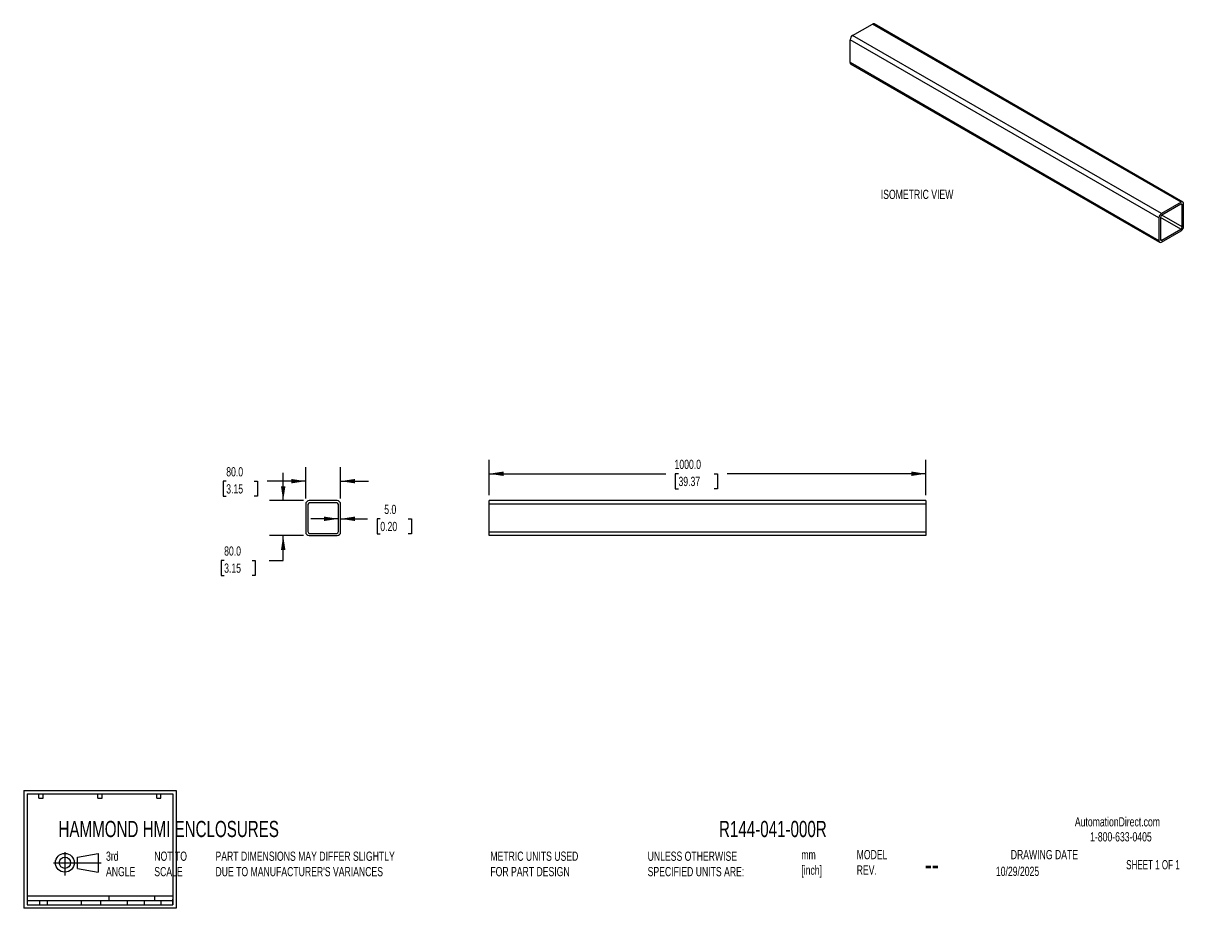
# Model space of a CAD drawing. Header units: millimetres. Extents: x 0 to 2713, y 0 to 2026.
import ezdxf

# ---------------------------------------------------------------- set-up
doc = ezdxf.new("R2010")
doc.units = ezdxf.units.MM
doc.header["$LTSCALE"] = 10
doc.layers.add('DIMENSIONS', color=140, linetype='Continuous', lineweight=25)
doc.layers.add('TEXT', color=140, linetype='Continuous', lineweight=25)
doc.styles.add('SLDTEXTSTYLE0', font='TXT', dxfattribs={"width": 0.7})
doc.styles.add('SLDTEXTSTYLE1', font='TXT', dxfattribs={"width": 0.65})
doc.dimstyles.new('SLDDIMSTYLE0', dxfattribs={"dimtxt": 21.580078, "dimasz": 33.02, "dimexe": 0, "dimexo": 0.0625, "dimgap": 5.39502, "dimtad": 0, "dimtih": 1, "dimtoh": 1, "dimdec": 1, "dimrnd": 1e-09, "dimzin": 4, "dimdsep": 46, "dimtxsty": 'SLDTEXTSTYLE0', "dimsah": 1, "dimcen": 0.09, "dimadec": 0, "dimazin": 1, "dimtfac": 1, "dimtdec": 1, "dimtofl": 0, "dimtmove": 0, "dimatfit": 3, "dimfxl": 0, "dimfrac": 2, "dimtolj": 1, "dimtzin": 12, "dimarcsym": 0})
doc.dimstyles.new('SLDDIMSTYLE1', dxfattribs={"dimtxt": 21.580078, "dimasz": 33.02, "dimexe": 0, "dimexo": 0.0625, "dimgap": 5.39502, "dimtad": 0, "dimtih": 1, "dimtoh": 1, "dimdec": 1, "dimrnd": 1e-09, "dimzin": 4, "dimdsep": 46, "dimtxsty": 'SLDTEXTSTYLE0', "dimsah": 1, "dimcen": 0.09, "dimadec": 0, "dimazin": 1, "dimtfac": 1, "dimtdec": 1, "dimtmove": 0, "dimatfit": 0, "dimfxl": 0, "dimfrac": 2, "dimtolj": 1, "dimtzin": 12, "dimarcsym": 0})

# ---------------------------------------------------------------- blocks, each defined once
blk = doc.blocks.new('Block11')
at = {"color": 7, "linetype": 'Continuous', "lineweight": 18}
for p, q in [((0, 28.8), (108.7, 28.8)), ((25.9, 53.1), (25.9, 0)), ((54.8, 41.7), (101.8, 50.3)), ((54.8, 16), (54.8, 41.7)), ((101.8, 50.3), (101.8, 7.3)), ((54.8, 16), (101.8, 7.3))]:
    blk.add_line(p, q, dxfattribs=at)
for radius in [21.5, 12.9]:
    blk.add_circle((25.9, 28.8), radius, dxfattribs=at)
blk = doc.blocks.new('Block12')
at = {"color": 7, "linetype": 'Continuous'}
blk.add_blockref('Block11', (0, 0), dxfattribs=at)
blk = doc.blocks.new('_D')
at = {"layer": 'DIMENSIONS'}
for p, q in [((1065.6, 946.5), (1065.6, 1027.1)), ((2065.6, 946.5), (2065.6, 1027.1)), ((1065.6, 995.4), (1470.1, 995.4)), ((1499.3, 995.4), (1492.1, 995.4)), ((1492.1, 995.4), (1492.1, 961.1)), ((1581.4, 995.4), (1588.6, 995.4)), ((1588.6, 995.4), (1588.6, 961.1)), ((2065.6, 995.4), (1610.6, 995.4)), ((1492.1, 961.1), (1499.3, 961.1)), ((1588.6, 961.1), (1581.4, 961.1))]:
    blk.add_line(p, q, dxfattribs=at)
for points in [[(1065.6, 995.4), (1098.7, 990.3), (1098.7, 1000.5)], [(2065.6, 995.4), (2032.6, 1000.5), (2032.6, 990.3)]]:
    blk.add_solid(points, dxfattribs=at)
at = {"layer": 'DIMENSIONS', "char_height": 21.17, "attachment_point": 1, "style": 'SLDTEXTSTYLE0'}
for s, insert in [('1000.0', (1490.3, 1027.5)), ('39.37', (1499.3, 988.4))]:
    blk.add_mtext(s, dxfattribs=dict(at, insert=insert))
blk = doc.blocks.new('_D_1')
at = {"layer": 'DIMENSIONS'}
for p, q in [((645.7, 938.5), (645.7, 1010.2)), ((725.7, 938.5), (725.7, 1010.2)), ((463.8, 978.4), (456.5, 978.4)), ((456.5, 978.4), (456.5, 944.1)), ((527.9, 978.4), (535.2, 978.4)), ((535.2, 978.4), (535.2, 944.1)), ((645.7, 978.4), (557.2, 978.4)), ((725.7, 978.4), (789.2, 978.4)), ((456.5, 944.1), (463.8, 944.1)), ((535.2, 944.1), (527.9, 944.1))]:
    blk.add_line(p, q, dxfattribs=at)
for points in [[(645.7, 978.4), (612.7, 983.5), (612.7, 973.3)], [(725.7, 978.4), (758.7, 973.3), (758.7, 983.5)]]:
    blk.add_solid(points, dxfattribs=at)
at = {"layer": 'DIMENSIONS', "char_height": 21.17, "attachment_point": 1, "style": 'SLDTEXTSTYLE0'}
for s, insert in [('80.0', (463.8, 1010.5)), ('3.15', (463.8, 971.4))]:
    blk.add_mtext(s, dxfattribs=dict(at, insert=insert))
blk = doc.blocks.new('_D_2')
at = {"layer": 'DIMENSIONS'}
for p, q in [((594.2, 933.8), (594.2, 997.3)), ((641, 933.8), (562.5, 933.8)), ((641, 853.8), (562.5, 853.8)), ((594.2, 796.8), (594.2, 853.8)), ((459, 796.8), (451.8, 796.8)), ((451.8, 796.8), (451.8, 762.5)), ((523.1, 796.8), (530.4, 796.8)), ((530.4, 796.8), (530.4, 762.5)), ((562, 796.8), (594.2, 796.8)), ((451.8, 762.5), (459, 762.5)), ((530.4, 762.5), (523.1, 762.5))]:
    blk.add_line(p, q, dxfattribs=at)
for points in [[(594.2, 933.8), (599.3, 966.8), (589.1, 966.8)], [(594.2, 853.8), (589.1, 820.8), (599.3, 820.8)]]:
    blk.add_solid(points, dxfattribs=at)
at = {"layer": 'DIMENSIONS', "char_height": 21.17, "attachment_point": 1, "style": 'SLDTEXTSTYLE0'}
for s, insert in [('80.0', (459, 829)), ('3.15', (459, 789.8))]:
    blk.add_mtext(s, dxfattribs=dict(at, insert=insert))
blk = doc.blocks.new('_D_3')
at = {"layer": 'DIMENSIONS'}
for p, q in [((720.7, 892.2), (657.2, 892.2)), ((725.7, 892.2), (787.3, 892.2)), ((816.6, 892.2), (809.3, 892.2)), ((809.3, 892.2), (809.3, 857.9)), ((880.7, 892.2), (888, 892.2)), ((888, 892.2), (888, 857.9)), ((809.3, 857.9), (816.6, 857.9)), ((888, 857.9), (880.7, 857.9))]:
    blk.add_line(p, q, dxfattribs=at)
for points in [[(720.7, 892.2), (687.7, 897.3), (687.7, 887.1)], [(725.7, 892.2), (758.7, 887.1), (758.7, 897.3)]]:
    blk.add_solid(points, dxfattribs=at)
at = {"layer": 'DIMENSIONS', "char_height": 21.17, "attachment_point": 1, "style": 'SLDTEXTSTYLE0'}
for s, insert in [('5.0', (825.6, 924.3)), ('0.20', (816.6, 885.2))]:
    blk.add_mtext(s, dxfattribs=dict(at, insert=insert))

msp = doc.modelspace()

# ---------------------------------------------------------------- linework, layer by layer
for p, q in [((1898.02, 1999.45), (1943.27, 2025.57)), ((2650.38, 1617.37), (1943.27, 2025.57)), ((2654.38, 1617.76), (1947.27, 2025.97)), ((2599.47, 1581.44), (1892.36, 1989.65)), ((1892.36, 1937.39), (1892.36, 1989.65)), ((2605.13, 1591.24), (1898.02, 1999.45)), ((2599.47, 1529.18), (1892.36, 1937.39)), ((1894.02, 1933.73), (2601.13, 1525.52)), ((2650.38, 1617.37), (2605.13, 1591.24)), ((2649.67, 1612.88), (2605.83, 1587.57)), ((2652.5, 1611.24), (2649.67, 1612.87)), ((2652.5, 1560.62), (2652.5, 1611.24)), ((2656.04, 1561.84), (2656.04, 1614.1)), ((2599.47, 1581.44), (2599.47, 1529.18)), ((2603.01, 1582.67), (2603.01, 1532.04)), ((2649.67, 1555.72), (2603.01, 1582.66)), ((2652.5, 1560.62), (2605.83, 1587.56)), ((2605.13, 1525.92), (2650.38, 1552.04)), ((2605.83, 1530.41), (2649.67, 1555.72)), ((2605.83, 1530.41), (2603.01, 1532.04)), ((645.71, 925.79), (645.71, 861.79)), ((650.71, 924.79), (650.71, 862.79)), ((717.71, 933.79), (653.71, 933.79)), ((716.71, 928.79), (654.71, 928.79)), ((720.71, 862.79), (720.71, 924.79)), ((725.71, 861.79), (725.71, 925.79)), ((2065.64, 933.79), (1065.64, 933.79)), ((1065.64, 925.79), (1065.64, 933.79)), ((2065.64, 925.79), (1065.64, 925.79)), ((1065.64, 861.79), (1065.64, 925.79)), ((2065.64, 933.79), (2065.64, 925.79)), ((2065.64, 925.79), (2065.64, 861.79)), ((653.71, 853.79), (717.71, 853.79)), ((654.71, 858.79), (716.71, 858.79)), ((2065.64, 861.79), (1065.64, 861.79)), ((1065.64, 853.79), (1065.64, 861.79)), ((2065.64, 853.79), (1065.64, 853.79)), ((2065.64, 861.79), (2065.64, 853.79))]:
    msp.add_line(p, q)
at = {"color": 7, "linetype": 'Continuous'}
for p, q in [((0, 269.88), (0, 0)), ((0, 269.88), (349.25, 269.88)), ((349.25, 269.88), (349.25, 0)), ((349.25, 0), (0, 0))]:
    msp.add_line(p, q, dxfattribs=at)
for centre, radius, start, end in [((1945.62, 2022.3), 4.02, 65.69288, 125.61758), ((1904.64, 1989.09), 12.29, 122.60548, 177.39452), ((1896.28, 1936.96), 3.94, 173.70115, 234.98667), ((2650.78, 1611.52), 1.75, 350.78596, 129.20329), ((2652.59, 1614.66), 3.49, 350.78596, 129.20329), ((2611.75, 1580.88), 12.29, 122.60548, 177.39452), ((2609.15, 1582.39), 6.15, 122.60548, 177.39452), ((2646.36, 1560.9), 6.15, 302.60548, 357.39452), ((2643.76, 1562.4), 12.29, 302.60548, 357.39452), ((2602.92, 1528.63), 3.49, 170.78596, 309.20329), ((2604.73, 1531.76), 1.75, 170.78596, 309.20329), ((653.71, 925.79), 8, 90, 180), ((654.71, 924.79), 4, 90, 180), ((716.71, 924.79), 4, 0, 90), ((717.71, 925.79), 8, 0, 90), ((653.71, 861.79), 8, 180, 270), ((654.71, 862.79), 4, 180, 270), ((716.71, 862.79), 4, 270, 0), ((717.71, 861.79), 8, 270, 0)]:
    msp.add_arc(centre, radius, start, end)
at = {"layer": 'TEXT'}
for p, q in [((7.94, 261.94), (341.31, 261.94)), ((7.94, 261.94), (7.94, 7.94)), ((34.92, 252.41), (34.92, 261.94)), ((34.92, 252.41), (44.45, 252.41)), ((44.45, 252.41), (44.45, 261.94)), ((169.86, 252.41), (169.86, 261.94)), ((169.86, 252.41), (179.39, 252.41)), ((179.39, 252.41), (179.39, 261.94)), ((304.8, 252.41), (304.8, 261.94)), ((304.8, 252.41), (314.32, 252.41)), ((314.32, 252.41), (314.32, 261.94)), ((341.31, 261.94), (341.31, 7.94)), ((341.31, 27.66), (7.94, 27.66)), ((194.7, 27.66), (194.7, 17.46)), ((299.47, 27.66), (299.47, 17.46)), ((341.31, 17.46), (7.94, 17.46)), ((7.94, 7.94), (341.31, 7.94)), ((36.31, 17.46), (36.31, 7.94)), ((53.55, 17.46), (53.55, 7.94)), ((131.86, 17.46), (131.86, 7.94)), ((176.25, 17.46), (176.25, 7.94)), ((236.63, 17.46), (236.63, 7.94)), ((275.58, 17.46), (275.58, 7.94)), ((314.19, 17.46), (314.19, 7.94)), ((341.31, 7.94), (341.31, 20.64))]:
    msp.add_line(p, q, dxfattribs=at)

# ---------------------------------------------------------------- block references
msp.add_blockref('Block12', (68.38, 75.54), dxfattribs=at)

# ---------------------------------------------------------------- texts
at = {"color": 179, "linetype": 'Continuous', "lineweight": 18, "char_height": 21.1667, "attachment_point": 1, "style": 'SLDTEXTSTYLE0'}
for s, insert in [('AutomationDirect.com', (2406.95, 208.77)), ('1-800-633-0405', (2441.92, 174.37))]:
    msp.add_mtext(s, dxfattribs=dict(at, insert=insert))
at = {"layer": 'DIMENSIONS', "insert": (1962.57, 1645.96), "char_height": 21.1667, "attachment_point": 1, "style": 'SLDTEXTSTYLE0'}
msp.add_mtext('ISOMETRIC VIEW', dxfattribs=at)
at = {"layer": 'TEXT'}
for s, insert, char_height, attachment_point, style in [('HAMMOND HMI ENCLOSURES', (79.66, 200.23), 37.0417, 1, 'SLDTEXTSTYLE0'), ('R144-041-000R', (1592.08, 200.23), 37.0417, 1, 'SLDTEXTSTYLE0'), ('3rd^JANGLE', (188.5, 129.97), 21.167, 1, 'SLDTEXTSTYLE0'), ('NOT TO^JSCALE', (299.07, 129.97), 21.1667, 1, 'SLDTEXTSTYLE0'), ("PART DIMENSIONS MAY DIFFER SLIGHTLY ^JDUE TO MANUFACTURER'S VARIANCES", (439.13, 129.97), 21.1667, 1, 'SLDTEXTSTYLE0'), ('METRIC UNITS USED ^JFOR PART DESIGN', (1068.54, 129.97), 21.1667, 1, 'SLDTEXTSTYLE0'), ('UNLESS OTHERWISE ^JSPECIFIED UNITS ARE:', (1428.69, 129.97), 21.1667, 1, 'SLDTEXTSTYLE0'), ('mm^J[inch]', (1780.64, 133.29), 21.167, 1, 'SLDTEXTSTYLE0'), ('MODEL ^JREV.', (1907.34, 133.64), 21.1667, 1, 'SLDTEXTSTYLE0'), ('DRAWING DATE', (2337.25, 133.64), 21.1667, 2, 'SLDTEXTSTYLE0'), ('SHEET 1 OF 1', (2524.41, 110.51), 21.1667, 1, 'SLDTEXTSTYLE1'), ('--', (2062.98, 127.34), 52.917, 1, 'SLDTEXTSTYLE0'), ('10/29/2025', (2226.13, 95.37), 21.167, 1, 'SLDTEXTSTYLE0')]:
    msp.add_mtext(s, dxfattribs=dict(at, insert=insert, char_height=char_height, attachment_point=attachment_point, style=style))

# ---------------------------------------------------------------- dimensions: what is measured, and where the dimension line sits
at = {"layer": 'DIMENSIONS'}
for base, p1, p2, dimstyle, picture, middle in [((725.71, 978.43), (645.71, 925.79), (725.71, 925.79), 'SLDDIMSTYLE1', '_D_1', (495.84, 978.43)), ((1065.64, 995.39), (2065.64, 933.79), (1065.64, 933.79), 'SLDDIMSTYLE0', '_D', (1540.36, 995.39)), ((725.71, 892.23), (720.71, 862.79), (725.71, 861.79), 'SLDDIMSTYLE1', '_D_3', (848.65, 892.23))]:
    dim = msp.add_linear_dim(base=base, p1=p1, p2=p2, dimstyle=dimstyle, dxfattribs=at)
    dim.commit()
    dim.dimension.update_dxf_attribs({"geometry": picture, "text_midpoint": middle, "dimtype": 160})
dim = msp.add_linear_dim(base=(594.2, 853.79), p1=(653.71, 933.79), p2=(653.71, 853.79), angle=90, dimstyle='SLDDIMSTYLE1', dxfattribs=at)
dim.commit()
dim.dimension.update_dxf_attribs({"geometry": '_D_2', "text_midpoint": (594.2, 796.84), "dimtype": 160})

doc.saveas('drawing.dxf')
